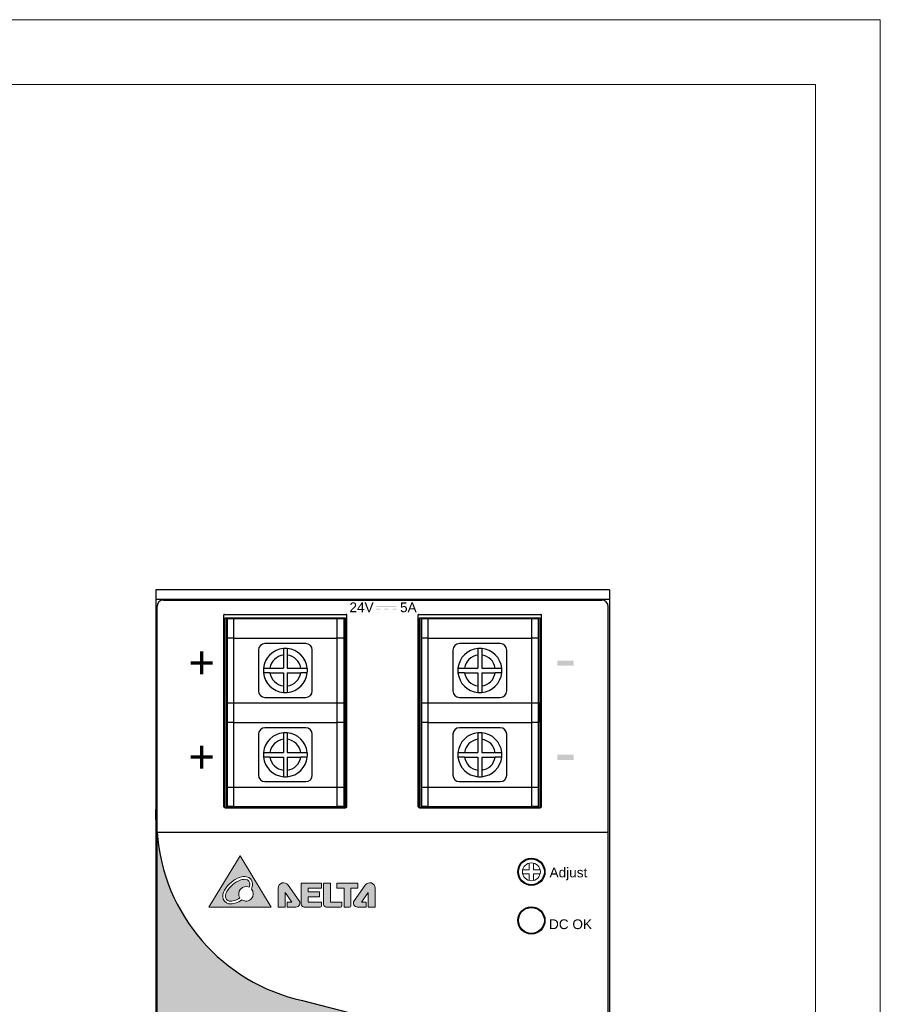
# Model space of a CAD drawing. Header units: millimetres. Extents: x 0 to 420, y 0 to 297.
# Tile 6 of 6: x 287 to 420, y 145 to 297. Entities that reach past the tile are written whole.
import ezdxf

# ---------------------------------------------------------------- set-up
doc = ezdxf.new("R2010")
doc.units = ezdxf.units.MM
doc.layers.get('0').update_dxf_attribs({"linetype": 'CONTINUOUS', "lineweight": 13})
doc.layers.add('Line', color=3, linetype='CONTINUOUS', lineweight=25)
doc.styles.add('arial', font='arial.ttf', dxfattribs={"height": 5})

# ---------------------------------------------------------------- blocks, each defined once
blk = doc.blocks.new('AD')
at = {"color": 7, "linetype": 'Continuous'}
for p, q in [((-0.32000000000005, 0.3199995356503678), (-1.347525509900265, 0.3199995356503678)), ((-0.32000000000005, 1.347523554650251), (-0.32000000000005, 0.3199995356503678)), ((0.32000000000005, 0.3199995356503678), (0.32000000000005, 1.347523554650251)), ((1.347525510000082, 0.3199995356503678), (0.32000000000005, 0.3199995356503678)), ((-1.347525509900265, -0.3184833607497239), (-0.32000000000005, -0.3184833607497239)), ((-1.347525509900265, -0.319999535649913), (-0.32000000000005, -0.319999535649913)), ((-1.187525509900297, -0.3196588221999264), (-1.187525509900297, -0.3181426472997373)), ((-0.32000000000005, -0.319999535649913), (-0.32000000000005, -1.347523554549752)), ((0.32000000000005, -0.3184833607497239), (1.347525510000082, -0.3184833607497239)), ((0.32000000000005, -1.347523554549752), (0.32000000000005, -0.319999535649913)), ((0.32000000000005, -0.319999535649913), (1.347525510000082, -0.319999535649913))]:
    blk.add_line(p, q, dxfattribs=at)
blk.add_circle((0, 0), 1.384999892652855)

msp = doc.modelspace()

# ---------------------------------------------------------------- hatches: boundary and pattern name
at = {"ltscale": 5}
h = msp.add_hatch(color=18, dxfattribs=at)
h.paths.add_polyline_path([(359.3099022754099, 138.3335265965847), (330.8806289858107, 145.62182006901, -0.3322841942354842), (308.4212087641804, 171.600000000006), (308.4212087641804, 90.6621877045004, 0.4142135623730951), (309.4212087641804, 89.66218770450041), (377.0212087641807, 89.66218770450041, 0.4142135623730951), (378.0212087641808, 90.6621877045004), (378.0212087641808, 125.4937822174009, 0.1648567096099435)])
h.paths.add_polyline_path([(370.1212087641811, 118.9621877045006, -0.4142135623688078), (370.2212087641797, 118.8621877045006), (370.2212087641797, 100.0621877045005, -0.4142135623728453), (370.1212087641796, 99.9621877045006), (314.32120876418, 99.9621877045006, -0.4142135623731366), (314.22120876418, 100.0621877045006), (314.22120876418, 118.8621877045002, -0.4142135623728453), (314.32120876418, 118.9621877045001)], flags=16)
h = msp.add_hatch(color=256)
edge = h.paths.add_edge_path(flags=16)
edge.add_arc((322.0465552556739, 163.63598168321), 1.111940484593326, 357.4529575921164, 442.0094395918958)
edge.add_arc((321.9062998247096, 162.6368180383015), 2.120900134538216, 82.0094395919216, 108.888786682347)
edge.add_arc((322.6332443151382, 160.5122302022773), 4.366411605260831, 108.888786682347, 150.5736105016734)
edge.add_arc((320.6774316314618, 161.6154611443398), 2.120900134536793, 150.5736105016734, 177.4529575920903)
edge.add_arc((319.6694687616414, 161.660298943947), 1.111940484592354, 177.4529575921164, 262.0094395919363)
edge.add_arc((319.8097241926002, 162.6594625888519), 2.120900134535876, 262.0094395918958, 288.8887866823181)
edge.add_arc((319.0827797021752, 164.7840504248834), 4.366411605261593, 288.8887866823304, 303.9403117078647)
edge.add_arc((322.1424768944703, 162.0968063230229), 1.123062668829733, 236.3810211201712, 401.3695137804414)
edge.add_arc((321.0385923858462, 163.6808194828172), 2.120900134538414, 336.6160173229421, 357.4529575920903)
edge = h.paths.add_edge_path(flags=0)
edge.add_arc((322.0465552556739, 163.63598168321), 0.6925457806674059, 357.4529575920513, 442.0094395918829)
edge.add_arc((321.9062998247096, 162.6368180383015), 1.701505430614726, 82.00943959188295, 108.8887866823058)
edge.add_arc((322.6332443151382, 160.5122302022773), 3.947016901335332, 108.8887866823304, 150.5736105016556)
edge.add_arc((320.6774316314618, 161.6154611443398), 1.701505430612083, 150.5736105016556, 177.4529575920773)
edge.add_arc((319.6694687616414, 161.660298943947), 0.6925457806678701, 177.4529575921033, 262.0094395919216)
edge.add_arc((319.8097241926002, 162.6594625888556), 1.701505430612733, 262.0094395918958, 288.8887866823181)
edge.add_arc((319.0827797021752, 164.7840504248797), 3.947016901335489, 288.8887866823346, 302.7061557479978)
edge.add_arc((322.1424768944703, 162.0968063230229), 1.123062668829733, 63.7419992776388, 214.3685162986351, ccw=False)
edge.add_arc((321.0385923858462, 163.6808194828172), 1.701505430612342, 340.1830411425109, 357.4529575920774)
h.paths.add_polyline_path([(326.0093821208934, 160.0516646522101), (321.2272680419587, 167.9516646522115), (316.4212087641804, 160.0516646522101)])
h = msp.add_hatch(color=256)
edge = h.paths.add_edge_path()
edge.add_arc((330.7070643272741, 163.6977053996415), 0.0427723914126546, 89.9999999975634, 179.9999999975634, ccw=False)
edge.add_line((330.7070643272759, 163.7404777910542), (333.7420210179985, 163.7404777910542))
edge.add_arc((333.7420210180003, 163.6977053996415), 0.0427723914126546, 2.4365931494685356e-09, 90.0000000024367, ccw=False)
edge.add_line((333.784793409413, 163.6977053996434), (333.784793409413, 163.0032261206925))
edge.add_arc((333.7420210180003, 163.0032261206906), 0.0427723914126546, -89.9999999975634, 2.4365931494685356e-09, ccw=False)
edge.add_line((333.7420210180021, 162.960453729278), (331.7512934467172, 162.960453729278))
edge.add_line((331.7512934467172, 162.960453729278), (331.7512934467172, 162.3979994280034))
edge.add_line((331.7512934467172, 162.3979994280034), (333.4667617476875, 162.3979994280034))
edge.add_arc((333.4667617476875, 162.3552270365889), 0.0427723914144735, 0, 90, ccw=False)
edge.add_line((333.509534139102, 162.3552270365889), (333.509534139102, 161.673346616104))
edge.add_arc((333.4667617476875, 161.673346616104), 0.0427723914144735, -90, 0, ccw=False)
edge.add_line((333.4667617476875, 161.6305742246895), (331.7512934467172, 161.6305742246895))
edge.add_line((331.7512934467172, 161.6305742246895), (331.7512934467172, 160.8252787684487))
edge.add_line((331.7512934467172, 160.8252787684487), (333.7420210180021, 160.8252787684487))
edge.add_arc((333.7420210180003, 160.782506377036), 0.0427723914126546, -2.4365931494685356e-09, 89.9999999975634, ccw=False)
edge.add_line((333.784793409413, 160.7825063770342), (333.784793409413, 160.2649945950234))
edge.add_arc((333.5714634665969, 160.2649945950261), 0.2133299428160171, 269.9999999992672, 359.9999999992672, ccw=False)
edge.add_line((333.5714634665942, 160.0516646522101), (331.1347882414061, 160.0516646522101))
edge.add_arc((331.1347882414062, 160.5221609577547), 0.4704963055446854, 180.0000000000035, 269.99999999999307, ccw=False)
edge.add_line((330.6642919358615, 160.5221609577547), (330.6642919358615, 163.6977053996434))
edge = h.paths.add_edge_path()
edge.add_line((339.4128729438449, 163.6893061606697), (339.4128729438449, 163.0016052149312))
edge.add_arc((339.3701005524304, 163.0016052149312), 0.0427723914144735, -90, 0, ccw=False)
edge.add_line((339.3701005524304, 162.9588328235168), (338.3174353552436, 162.9588328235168))
edge.add_line((338.3174353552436, 162.9588328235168), (338.3174353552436, 160.2649945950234))
edge.add_arc((338.1041054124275, 160.2649945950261), 0.2133299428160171, 269.9999999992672, 359.9999999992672, ccw=False)
edge.add_line((338.1041054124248, 160.0516646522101), (337.3199546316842, 160.0516646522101))
edge.add_arc((337.3199546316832, 160.0944370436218), 0.0427723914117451, 180.0000000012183, 270.00000000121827, ccw=False)
edge.add_line((337.2771822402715, 160.0944370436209), (337.2771822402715, 162.9588328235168))
edge.add_line((337.2771822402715, 162.9588328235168), (336.2119918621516, 162.9588328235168))
edge.add_arc((336.2119918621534, 163.0016052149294), 0.0427723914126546, 179.9999999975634, 269.99999999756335, ccw=False)
edge.add_line((336.1692194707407, 163.0016052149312), (336.1692194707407, 163.6893061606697))
edge.add_arc((336.2119918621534, 163.6893061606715), 0.0427723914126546, 90.0000000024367, 180.0000000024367, ccw=False)
edge.add_line((336.2119918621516, 163.7320785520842), (339.3701005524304, 163.7320785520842))
edge.add_arc((339.3701005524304, 163.6893061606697), 0.0427723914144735, 0, 90, ccw=False)
edge = h.paths.add_edge_path()
edge.add_line((336.9533694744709, 160.2649945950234), (336.9533694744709, 160.7742544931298))
edge.add_arc((336.9105970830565, 160.7742544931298), 0.0427723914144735, 0, 90)
edge.add_line((336.9105970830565, 160.8170268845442), (335.1675733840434, 160.8170268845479))
edge.add_line((335.1675733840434, 160.8170268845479), (335.1675733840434, 163.694979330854))
edge.add_arc((335.124800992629, 163.694979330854), 0.0427723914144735, 0, 90)
edge.add_line((335.124800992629, 163.7377517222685), (334.1619881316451, 163.7377517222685))
edge.add_arc((334.1619881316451, 163.694979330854), 0.0427723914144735, 90, 180)
edge.add_line((334.1192157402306, 163.694979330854), (334.1192157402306, 160.4923379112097))
edge.add_arc((334.5598889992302, 160.4923379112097), 0.4406732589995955, 180, 270)
edge.add_line((334.5598889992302, 160.0516646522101), (336.740039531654, 160.0516646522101))
edge.add_arc((336.7400395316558, 160.2649945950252), 0.2133299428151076, 269.9999999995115, 359.9999999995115)
edge = h.paths.add_edge_path()
edge.add_line((340.6821158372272, 160.7741071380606), (340.6821158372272, 160.0944370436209))
edge.add_arc((340.6393434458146, 160.0944370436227), 0.0427723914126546, 269.99999999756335, 359.9999999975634, ccw=False)
edge.add_line((340.6393434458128, 160.0516646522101), (339.3426123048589, 160.0516646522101))
edge.add_arc((339.3426123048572, 160.6755907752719), 0.6239261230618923, 144.726880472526, 270.0000000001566, ccw=False)
edge.add_line((338.8332336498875, 161.0358923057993), (340.5447205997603, 163.4555182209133))
edge.add_arc((341.2314603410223, 162.9697629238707), 0.8411716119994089, 7.673861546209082e-12, 144.7268804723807, ccw=False)
edge.add_line((342.0726319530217, 162.9697629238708), (342.0726319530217, 160.0944370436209))
edge.add_arc((342.0298595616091, 160.0944370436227), 0.0427723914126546, 269.99999999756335, 359.9999999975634, ccw=False)
edge.add_line((342.0298595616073, 160.0516646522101), (341.0480378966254, 160.0516646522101))
edge.add_arc((341.0480378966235, 160.0944370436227), 0.0427723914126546, 180.0000000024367, 270.00000000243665, ccw=False)
edge.add_line((341.0052655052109, 160.0944370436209), (341.0052655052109, 162.3271216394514))
edge.add_line((341.0052655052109, 162.3271216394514), (339.9551396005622, 160.8168795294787))
edge.add_line((339.9551396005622, 160.8168795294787), (340.6393434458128, 160.816879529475))
edge.add_arc((340.6393434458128, 160.7741071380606), 0.0427723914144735, 0, 90, ccw=False)
edge = h.paths.add_edge_path()
edge.add_line((328.5049875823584, 160.7741071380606), (328.5049875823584, 160.0944370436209))
edge.add_arc((328.547759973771, 160.0944370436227), 0.0427723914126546, 180.0000000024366, 270.0000000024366)
edge.add_line((328.5477599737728, 160.0516646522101), (329.8444911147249, 160.0516646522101))
edge.add_arc((329.8444911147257, 160.6755907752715), 0.6239261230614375, 269.9999999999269, 395.2731195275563)
edge.add_line((330.3538697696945, 161.0358923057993), (328.6423828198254, 163.4555182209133))
edge.add_arc((327.9556430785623, 162.9697629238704), 0.8411716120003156, 35.27311952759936, 179.9999999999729)
edge.add_line((327.114471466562, 162.9697629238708), (327.114471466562, 160.0944370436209))
edge.add_arc((327.1572438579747, 160.0944370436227), 0.0427723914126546, 180.0000000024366, 270.0000000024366)
edge.add_line((327.1572438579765, 160.0516646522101), (328.1390655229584, 160.0516646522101))
edge.add_arc((328.1390655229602, 160.0944370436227), 0.0427723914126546, 269.9999999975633, 359.9999999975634)
edge.add_line((328.1818379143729, 160.0944370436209), (328.1818379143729, 162.3271216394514))
edge.add_line((328.1818379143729, 162.3271216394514), (329.2319638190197, 160.8168795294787))
edge.add_line((329.2319638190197, 160.8168795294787), (328.5477599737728, 160.816879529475))
edge.add_arc((328.5477599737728, 160.7741071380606), 0.0427723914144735, 90, 180)
edge = h.paths.add_edge_path(flags=16)
edge.add_spline(control_points=[(327.1591200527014, 160.0540223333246), (327.1591200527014, 160.0540223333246), (328.1373366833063, 160.0540223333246), (328.1373366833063, 160.0540223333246)], knot_values=[13, 13, 13, 13, 14, 14, 14, 14], degree=3, periodic=0)
at = {"layer": 'Line'}
h = msp.add_hatch(color=7, dxfattribs=at)
h.paths.add_polyline_path([(345.403719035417, 206.5315183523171), (342.2070655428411, 206.5315183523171), (342.2070655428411, 206.3795853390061), (345.403719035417, 206.3795853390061)])
h.paths.add_polyline_path([(342.8468983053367, 206.1151103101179), (342.2070655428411, 206.1151103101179), (342.2070655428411, 205.9613029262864), (342.8468983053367, 205.9613029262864)])
h.paths.add_polyline_path([(344.1252986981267, 206.1151103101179), (343.4858570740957, 206.1151103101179), (343.4858570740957, 205.9613029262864), (344.1252986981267, 205.9613029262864)])
h.paths.add_polyline_path([(345.403719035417, 206.1151103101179), (344.7644841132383, 206.1151103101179), (344.7644841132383, 205.9613029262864), (345.403719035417, 205.9613029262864)])
for points in [[(372.6915351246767, 198.1039321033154), (370.1915351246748, 198.1039321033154), (370.1915351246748, 197.3039321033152), (372.6915351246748, 197.3039321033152)], [(372.6915351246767, 183.5685653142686), (370.1915351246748, 183.5685653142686), (370.1915351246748, 182.7685653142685), (372.6915351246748, 182.7685653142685)]]:
    msp.add_hatch(color=7, dxfattribs=at).paths.add_polyline_path(points)

# ---------------------------------------------------------------- linework, layer by layer
at = {"ltscale": 5}
for points in [[(0, 0), (420, -2.49e-14), (420, 297), (0, 297)], [(10, 10), (410, 9.999999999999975), (410, 287), (10, 287)]]:
    msp.add_lwpolyline(points, close=True, dxfattribs=at)
msp.add_lwpolyline([(316.4212087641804, 160.0516646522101), (326.0093821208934, 160.0516646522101), (321.2272680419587, 167.9516646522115)], close=True)
for points in [[(328.5049875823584, 160.7741071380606), (328.5049875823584, 160.0944370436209, 0.4142135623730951), (328.5477599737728, 160.0516646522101), (329.8444911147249, 160.0516646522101, 0.6084466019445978), (330.3538697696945, 161.0358923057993), (328.6423828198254, 163.4555182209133, 0.7313995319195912), (327.114471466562, 162.9697629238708), (327.114471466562, 160.0944370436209, 0.4142135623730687), (327.1572438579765, 160.0516646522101), (328.1390655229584, 160.0516646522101, 0.4142135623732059), (328.1818379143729, 160.0944370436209), (328.1818379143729, 162.3271216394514), (329.2319638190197, 160.8168795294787), (328.5477599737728, 160.816879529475, 0.414213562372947)], [(330.6642919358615, 163.6977053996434, -0.4142135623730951), (330.7070643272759, 163.7404777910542), (333.7420210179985, 163.7404777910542, -0.4142135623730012), (333.784793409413, 163.6977053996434), (333.784793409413, 163.0032261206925, -0.4142135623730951), (333.7420210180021, 162.960453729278), (331.7512934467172, 162.960453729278), (331.7512934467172, 162.3979994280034), (333.4667617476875, 162.3979994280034, -0.4142135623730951), (333.509534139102, 162.3552270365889), (333.509534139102, 161.673346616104, -0.4142135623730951), (333.4667617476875, 161.6305742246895), (331.7512934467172, 161.6305742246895), (331.7512934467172, 160.8252787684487), (333.7420210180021, 160.8252787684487, -0.414213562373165), (333.784793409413, 160.7825063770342), (333.784793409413, 160.2649945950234, -0.4142135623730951), (333.5714634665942, 160.0516646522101), (331.1347882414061, 160.0516646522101, -0.4142135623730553), (330.6642919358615, 160.5221609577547)], [(336.9533694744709, 160.2649945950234), (336.9533694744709, 160.7742544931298, 0.4142135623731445), (336.9105970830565, 160.8170268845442), (335.1675733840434, 160.8170268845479), (335.1675733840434, 163.694979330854, 0.4142135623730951), (335.124800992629, 163.7377517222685), (334.1619881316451, 163.7377517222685, 0.4142135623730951), (334.1192157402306, 163.694979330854), (334.1192157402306, 160.4923379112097, 0.4142135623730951), (334.5598889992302, 160.0516646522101), (336.740039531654, 160.0516646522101, 0.4142135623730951)], [(339.4128729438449, 163.6893061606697), (339.4128729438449, 163.0016052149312, -0.4142135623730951), (339.3701005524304, 162.9588328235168), (338.3174353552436, 162.9588328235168), (338.3174353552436, 160.2649945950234, -0.4142135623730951), (338.1041054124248, 160.0516646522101), (337.3199546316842, 160.0516646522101, -0.4142135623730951), (337.2771822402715, 160.0944370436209), (337.2771822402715, 162.9588328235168), (336.2119918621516, 162.9588328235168, -0.4142135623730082), (336.1692194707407, 163.0016052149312), (336.1692194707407, 163.6893061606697, -0.4142135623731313), (336.2119918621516, 163.7320785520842), (339.3701005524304, 163.7320785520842, -0.4142135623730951)], [(340.6821158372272, 160.7741071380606), (340.6821158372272, 160.0944370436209, -0.4142135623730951), (340.6393434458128, 160.0516646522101), (339.3426123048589, 160.0516646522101, -0.6084466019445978), (338.8332336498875, 161.0358923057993), (340.5447205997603, 163.4555182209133, -0.7313995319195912), (342.0726319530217, 162.9697629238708), (342.0726319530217, 160.0944370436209, -0.4142135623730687), (342.0298595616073, 160.0516646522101), (341.0480378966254, 160.0516646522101, -0.4142135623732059), (341.0052655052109, 160.0944370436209), (341.0052655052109, 162.3271216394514), (339.9551396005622, 160.8168795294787), (340.6393434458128, 160.816879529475, -0.414213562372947)]]:
    msp.add_lwpolyline(points, format="xyb", close=True)
for centre, radius, start, end in [((322.6332443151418, 160.5122302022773), 4.366411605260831, 108.8887866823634, 150.5736105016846), ((322.6332443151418, 160.5122302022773), 3.947016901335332, 108.8887866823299, 150.5736105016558), ((321.9062998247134, 162.6368180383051), 2.120900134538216, 82.00943959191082, 108.8887866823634), ((321.9062998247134, 162.6368180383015), 1.701505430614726, 82.0094395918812, 108.8887866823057), ((322.0465552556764, 163.6359816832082), 0.6925457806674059, 357.4529575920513, 82.0094395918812), ((322.0465552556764, 163.6359816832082), 1.111940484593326, 357.4529575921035, 82.0094395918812), ((320.6774316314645, 161.6154611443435), 2.120900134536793, 150.5736105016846, 177.4529575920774), ((322.1424768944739, 162.0968063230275), 1.123062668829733, 63.74199927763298, 214.3685162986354), ((322.1424768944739, 162.0968063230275), 1.123062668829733, 236.3810211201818, 41.36951378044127), ((321.0385923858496, 163.6808194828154), 1.701505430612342, 340.1830411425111, 357.4529575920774), ((321.0385923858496, 163.6808194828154), 2.120900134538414, 336.6160173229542, 357.4529575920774), ((319.6694687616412, 161.6602989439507), 1.111940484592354, 177.4529575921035, 262.0094395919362), ((319.6694687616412, 161.6602989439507), 0.6925457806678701, 177.4529575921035, 262.0094395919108), ((320.6774316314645, 161.6154611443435), 1.701505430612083, 150.5736105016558, 177.4529575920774), ((319.0827797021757, 164.7840504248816), 3.947016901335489, 288.88878668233, 302.7061557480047), ((319.0827797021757, 164.7840504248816), 4.366411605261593, 288.88878668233, 303.9403117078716), ((319.8097241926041, 162.6594625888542), 2.120900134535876, 262.0094395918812, 288.8887866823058), ((319.8097241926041, 162.6594625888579), 1.701505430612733, 262.0094395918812, 288.8887866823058)]:
    msp.add_arc(centre, radius, start, end)
msp.add_open_spline([(327.1591200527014, 160.0540223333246), (327.1591200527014, 160.0540223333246), (328.1373366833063, 160.0540223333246), (328.1373366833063, 160.0540223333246)], degree=3)
at = {"layer": 'Line', "color": 7}
for p, q in [((378.2212087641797, 209), (308.2212087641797, 209)), ((308.2212087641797, 209), (308.2212087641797, 175.1221330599)), ((378.2212087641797, 209), (378.2212087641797, 175.1221330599)), ((378.2212087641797, 207.5), (308.2212087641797, 207.5)), ((309.4212087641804, 207.4312870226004), (377.0212087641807, 207.4312870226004)), ((308.4212087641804, 90.6621877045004), (308.4212087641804, 206.4312870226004)), ((318.82120876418, 205.2312870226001), (337.6212087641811, 205.2312870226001)), ((348.82120876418, 205.2312870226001), (367.6212087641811, 205.2312870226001)), ((378.0212087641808, 90.6621877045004), (378.0212087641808, 206.4312870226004)), ((318.7212087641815, 175.5429411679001), (318.7212087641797, 205.1312870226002)), ((318.9212087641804, 204.6999999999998), (337.5212087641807, 204.6999999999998)), ((318.9212087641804, 175.3000000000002), (318.9212087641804, 204.6999999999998)), ((319.1212087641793, 204.6880267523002), (319.1212087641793, 175.4880466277)), ((319.2212087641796, 204.5880268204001), (319.2212087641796, 175.564711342)), ((319.2212087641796, 204.5646916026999), (320.2212087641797, 204.5635248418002)), ((336.2212087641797, 204.5635248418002), (320.2212087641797, 204.5635248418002)), ((320.2212087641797, 204.5635248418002), (320.2212087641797, 191.5768347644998)), ((336.2212087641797, 204.5635248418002), (337.2212087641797, 204.5646916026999)), ((336.2212087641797, 191.5768347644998), (336.2212087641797, 204.5635248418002)), ((337.2212087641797, 204.5880268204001), (337.2212087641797, 175.564711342)), ((337.32120876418, 175.4880466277), (337.32120876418, 204.6880267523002)), ((337.5212087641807, 204.6999999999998), (337.5212087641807, 175.3000000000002)), ((337.7212087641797, 175.5429411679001), (337.7212087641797, 205.1312870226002)), ((348.7212087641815, 175.5429411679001), (348.7212087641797, 205.1312870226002)), ((348.9212087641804, 204.6999999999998), (367.5212087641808, 204.6999999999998)), ((348.9212087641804, 175.3000000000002), (348.9212087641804, 204.6999999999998)), ((349.1212087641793, 204.6880267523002), (349.1212087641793, 175.4880466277)), ((349.2212087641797, 204.5880268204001), (349.2212087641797, 175.564711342)), ((349.2212087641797, 204.5646916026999), (350.2212087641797, 204.5635248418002)), ((366.2212087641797, 204.5635248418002), (350.2212087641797, 204.5635248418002)), ((350.2212087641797, 204.5635248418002), (350.2212087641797, 191.5768347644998)), ((366.2212087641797, 204.5635248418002), (367.2212087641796, 204.5646916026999)), ((366.2212087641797, 191.5768347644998), (366.2212087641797, 204.5635248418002)), ((367.2212087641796, 204.5880268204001), (367.2212087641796, 175.564711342)), ((367.32120876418, 175.4880466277), (367.32120876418, 204.6880267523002)), ((367.5212087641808, 204.6999999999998), (367.5212087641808, 175.3000000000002)), ((367.7212087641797, 175.5429411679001), (367.7212087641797, 205.1312870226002)), ((320.2212087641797, 201.5635268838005), (319.2212087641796, 201.5646936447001)), ((320.2212087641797, 201.5635268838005), (336.2212087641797, 201.5635268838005)), ((325.07120876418, 200.7203763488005), (325.07120876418, 200.7240283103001)), ((331.3712087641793, 200.7203763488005), (325.07120876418, 200.7203763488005)), ((331.3712087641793, 200.7203763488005), (331.3712087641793, 200.7240283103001)), ((337.2212087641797, 201.5646936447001), (336.2212087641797, 201.5635268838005)), ((350.2212087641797, 201.5635268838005), (349.2212087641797, 201.5646936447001)), ((350.2212087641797, 201.5635268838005), (366.2212087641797, 201.5635268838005)), ((355.07120876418, 200.7203763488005), (355.07120876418, 200.7240283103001)), ((361.3712087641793, 200.7203763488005), (355.07120876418, 200.7203763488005)), ((361.3712087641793, 200.7203763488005), (361.3712087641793, 200.7240283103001)), ((367.2212087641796, 201.5646936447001), (366.2212087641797, 201.5635268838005)), ((324.07120876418, 199.7203770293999), (324.07120876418, 193.4203813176)), ((327.9212087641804, 199.9543504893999), (327.9212087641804, 196.9258635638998)), ((328.5212087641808, 199.9543504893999), (328.5212087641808, 196.9258635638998)), ((332.3712087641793, 193.4203813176), (332.3712087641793, 199.7203770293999)), ((354.0712087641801, 199.7203770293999), (354.0712087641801, 193.4203813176)), ((357.9212087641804, 199.9543504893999), (357.9212087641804, 196.9258635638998)), ((358.5212087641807, 199.9543504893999), (358.5212087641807, 196.9258635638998)), ((362.3712087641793, 193.4203813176), (362.3712087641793, 199.7203770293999)), ((324.8403213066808, 196.9276137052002), (324.8403213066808, 196.9270303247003)), ((324.8403213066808, 196.9270303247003), (325.84836237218, 196.9258635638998)), ((325.84836237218, 196.2058640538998), (324.8403213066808, 196.2070308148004)), ((325.84836237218, 196.9258635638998), (327.9212087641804, 196.9258635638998)), ((325.84836237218, 196.2058640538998), (327.9212087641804, 196.2058640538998)), ((327.9212087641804, 196.2058640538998), (327.9212087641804, 193.1802940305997)), ((328.5212087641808, 196.9258635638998), (330.5940551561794, 196.9258635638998)), ((328.5212087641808, 196.2058640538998), (330.5940551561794, 196.2058640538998)), ((328.5212087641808, 196.2058640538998), (328.5212087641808, 193.1802940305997)), ((330.5940551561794, 196.9258635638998), (331.6020962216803, 196.9270303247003)), ((331.6020962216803, 196.2070308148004), (330.5940551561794, 196.2058640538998)), ((331.6020962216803, 196.9276137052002), (331.6020962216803, 196.9270303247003)), ((354.8403213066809, 196.9276137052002), (354.8403213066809, 196.9270303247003)), ((354.8403213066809, 196.9270303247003), (355.84836237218, 196.9258635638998)), ((355.84836237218, 196.2058640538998), (354.8403213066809, 196.2070308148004)), ((355.84836237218, 196.9258635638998), (357.9212087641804, 196.9258635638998)), ((355.84836237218, 196.2058640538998), (357.9212087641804, 196.2058640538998)), ((357.9212087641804, 196.2058640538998), (357.9212087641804, 193.1802940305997)), ((358.5212087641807, 196.9258635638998), (360.5940551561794, 196.9258635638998)), ((358.5212087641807, 196.2058640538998), (360.5940551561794, 196.2058640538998)), ((358.5212087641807, 196.2058640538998), (358.5212087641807, 193.1802940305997)), ((360.5940551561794, 196.9258635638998), (361.6020962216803, 196.9270303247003)), ((361.6020962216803, 196.2070308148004), (360.5940551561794, 196.2058640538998)), ((361.6020962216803, 196.9276137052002), (361.6020962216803, 196.9270303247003)), ((319.2212087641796, 191.5647004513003), (320.2212087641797, 191.5635336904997)), ((320.2212087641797, 191.5635336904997), (336.2212087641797, 191.5635336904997)), ((320.2212087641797, 191.5635336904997), (320.2212087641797, 178.5768436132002)), ((325.07120876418, 192.4203819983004), (331.3712087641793, 192.4203819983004)), ((336.2212087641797, 191.5635336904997), (337.2212087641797, 191.5647004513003)), ((336.2212087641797, 178.5768436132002), (336.2212087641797, 191.5635336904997)), ((337.32120876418, 191.5886190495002), (337.4212087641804, 191.5886190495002)), ((337.4212087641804, 191.5886190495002), (337.4212087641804, 188.5886210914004)), ((349.2212087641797, 191.5647004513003), (350.2212087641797, 191.5635336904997)), ((350.2212087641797, 191.5635336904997), (366.2212087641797, 191.5635336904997)), ((350.2212087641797, 191.5635336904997), (350.2212087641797, 178.5768436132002)), ((355.07120876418, 192.4203819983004), (361.3712087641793, 192.4203819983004)), ((366.2212087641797, 191.5635336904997), (367.2212087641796, 191.5647004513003)), ((366.2212087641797, 178.5768436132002), (366.2212087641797, 191.5635336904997)), ((367.32120876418, 191.5886190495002), (367.4212087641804, 191.5886190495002)), ((367.4212087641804, 191.5886190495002), (367.4212087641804, 188.5886210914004)), ((320.2212087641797, 188.5635357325), (319.2212087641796, 188.5647024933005)), ((320.2212087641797, 188.5635357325), (336.2212087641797, 188.5635357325)), ((337.2212087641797, 188.5647024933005), (336.2212087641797, 188.5635357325)), ((337.4212087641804, 188.5886210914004), (337.32120876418, 188.5886210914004)), ((350.2212087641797, 188.5635357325), (349.2212087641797, 188.5647024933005)), ((350.2212087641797, 188.5635357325), (366.2212087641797, 188.5635357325)), ((367.2212087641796, 188.5647024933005), (366.2212087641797, 188.5635357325)), ((367.4212087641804, 188.5886210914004), (367.32120876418, 188.5886210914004)), ((325.07120876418, 187.7203851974), (325.07120876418, 187.7240371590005)), ((331.3712087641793, 187.7203851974), (325.07120876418, 187.7203851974)), ((327.9212087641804, 186.9543593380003), (327.9212087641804, 183.9258724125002)), ((328.5212087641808, 186.9543593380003), (328.5212087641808, 183.9258724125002)), ((331.3712087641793, 187.7203851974), (331.3712087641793, 187.7240371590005)), ((355.07120876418, 187.7203851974), (355.07120876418, 187.7240371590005)), ((361.3712087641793, 187.7203851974), (355.07120876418, 187.7203851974)), ((357.9212087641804, 186.9543593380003), (357.9212087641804, 183.9258724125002)), ((358.5212087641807, 186.9543593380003), (358.5212087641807, 183.9258724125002)), ((361.3712087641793, 187.7203851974), (361.3712087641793, 187.7240371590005)), ((324.07120876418, 186.7203858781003), (324.07120876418, 180.4203901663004)), ((332.3712087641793, 180.4203901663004), (332.3712087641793, 186.7203858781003)), ((354.0712087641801, 186.7203858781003), (354.0712087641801, 180.4203901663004)), ((362.3712087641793, 180.4203901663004), (362.3712087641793, 186.7203858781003)), ((324.8403213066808, 183.9276225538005), (324.8403213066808, 183.9270391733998)), ((324.8403213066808, 183.9270391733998), (325.84836237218, 183.9258724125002)), ((325.84836237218, 183.9258724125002), (327.9212087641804, 183.9258724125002)), ((328.5212087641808, 183.9258724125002), (330.5940551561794, 183.9258724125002)), ((330.5940551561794, 183.9258724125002), (331.6020962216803, 183.9270391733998)), ((331.6020962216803, 183.9276225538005), (331.6020962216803, 183.9270391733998)), ((354.8403213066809, 183.9276225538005), (354.8403213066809, 183.9270391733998)), ((354.8403213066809, 183.9270391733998), (355.84836237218, 183.9258724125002)), ((355.84836237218, 183.9258724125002), (357.9212087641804, 183.9258724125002)), ((358.5212087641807, 183.9258724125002), (360.5940551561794, 183.9258724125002)), ((360.5940551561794, 183.9258724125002), (361.6020962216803, 183.9270391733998)), ((361.6020962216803, 183.9276225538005), (361.6020962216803, 183.9270391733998)), ((325.84836237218, 183.2058729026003), (324.8403213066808, 183.2070396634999)), ((325.84836237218, 183.2058729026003), (327.9212087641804, 183.2058729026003)), ((327.9212087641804, 183.2058729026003), (327.9212087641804, 180.1803028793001)), ((328.5212087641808, 183.2058729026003), (330.5940551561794, 183.2058729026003)), ((328.5212087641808, 183.2058729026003), (328.5212087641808, 180.1803028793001)), ((331.6020962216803, 183.2070396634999), (330.5940551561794, 183.2058729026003)), ((355.84836237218, 183.2058729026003), (354.8403213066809, 183.2070396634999)), ((355.84836237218, 183.2058729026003), (357.9212087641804, 183.2058729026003)), ((357.9212087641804, 183.2058729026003), (357.9212087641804, 180.1803028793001)), ((358.5212087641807, 183.2058729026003), (360.5940551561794, 183.2058729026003)), ((358.5212087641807, 183.2058729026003), (358.5212087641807, 180.1803028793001)), ((361.6020962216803, 183.2070396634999), (360.5940551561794, 183.2058729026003)), ((325.07120876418, 179.4203908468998), (331.3712087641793, 179.4203908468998)), ((355.07120876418, 179.4203908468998), (361.3712087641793, 179.4203908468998)), ((319.2212087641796, 178.5647092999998), (320.2212087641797, 178.5635425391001)), ((320.2212087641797, 178.5635425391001), (336.2212087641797, 178.5635425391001)), ((320.2212087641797, 178.5635425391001), (320.2212087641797, 175.5635445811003)), ((336.2212087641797, 178.5635425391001), (337.2212087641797, 178.5647092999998)), ((336.2212087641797, 175.5635445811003), (336.2212087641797, 178.5635425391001)), ((349.2212087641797, 178.5647092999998), (350.2212087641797, 178.5635425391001)), ((350.2212087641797, 178.5635425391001), (366.2212087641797, 178.5635425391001)), ((350.2212087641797, 178.5635425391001), (350.2212087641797, 175.5635445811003)), ((366.2212087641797, 178.5635425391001), (367.2212087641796, 178.5647092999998)), ((366.2212087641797, 175.5635445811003), (366.2212087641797, 178.5635425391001)), ((308.2212087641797, 173.5927258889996), (308.2212087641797, 175.1221330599)), ((318.82120876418, 175.4429411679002), (337.6212087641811, 175.4429411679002)), ((337.5212087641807, 175.3000000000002), (318.9212087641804, 175.3000000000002)), ((319.1212087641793, 175.4880466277), (337.32120876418, 175.4880466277)), ((320.2212087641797, 175.5635445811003), (319.2212087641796, 175.564711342)), ((320.2212087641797, 175.5635445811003), (336.2212087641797, 175.5635445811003)), ((337.2212087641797, 175.564711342), (336.2212087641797, 175.5635445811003)), ((348.82120876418, 175.4429411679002), (367.6212087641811, 175.4429411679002)), ((367.5212087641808, 175.3000000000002), (348.9212087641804, 175.3000000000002)), ((349.1212087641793, 175.4880466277), (367.32120876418, 175.4880466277)), ((350.2212087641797, 175.5635445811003), (349.2212087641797, 175.564711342)), ((350.2212087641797, 175.5635445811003), (366.2212087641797, 175.5635445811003)), ((367.2212087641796, 175.564711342), (366.2212087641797, 175.5635445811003)), ((378.2212087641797, 175.1221330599), (378.2212087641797, 173.5927258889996)), ((308.2212087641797, 173.5927258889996), (308.2212087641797, 123.3917235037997)), ((378.2212087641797, 173.5927258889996), (378.2212087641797, 123.3917235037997))]:
    msp.add_line(p, q, dxfattribs=at)
at = {"layer": 'Line', "color": 7, "linetype": 'Continuous'}
for p, q in [((308.4212087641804, 171.6000000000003), (378.0212087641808, 171.6000000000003)), ((330.8806289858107, 145.62182006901), (359.3099022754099, 138.3335265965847))]:
    msp.add_line(p, q, dxfattribs=at)
for centre in [(366.1712087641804, 165.5000000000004), (366.1712087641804, 158.0000000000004)]:
    msp.add_circle(centre, 2.1, dxfattribs=at)
at = {"layer": 'Line', "color": 7}
for centre in [(366.1712087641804, 165.5000000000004), (366.1712087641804, 158.0000000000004)]:
    msp.add_circle(centre, 2, dxfattribs=at)
for centre, radius, start, end in [((309.4212087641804, 206.4312870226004), 1, 90, 180), ((377.0212087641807, 206.4312870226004), 1, 0, 90), ((318.82120876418, 205.1312870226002), 0.1, 90, 180), ((337.6212087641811, 205.1312870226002), 0.1, 0, 90), ((348.82120876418, 205.1312870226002), 0.1, 90, 180), ((367.6212087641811, 205.1312870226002), 0.1, 0, 90), ((325.07120876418, 199.7203770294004), 1, 90, 180), ((331.3712087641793, 199.7203770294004), 1, 0, 90), ((355.07120876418, 199.7203770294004), 1, 90, 180), ((361.3712087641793, 199.7203770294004), 1, 0, 90), ((328.2212087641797, 196.5670305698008), 3.399999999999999, 95.06209639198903, 173.9219990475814), ((328.2212087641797, 196.5676139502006), 3.399999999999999, 84.93790360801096, 95.06209639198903), ((328.2212087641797, 196.5670305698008), 3.399999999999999, 6.07800095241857, 84.93790360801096), ((358.2212087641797, 196.5670305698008), 3.399999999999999, 95.06209639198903, 173.9219990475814), ((358.2212087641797, 196.5676139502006), 3.399999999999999, 84.93790360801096, 95.06209639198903), ((358.2212087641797, 196.5670305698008), 3.399999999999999, 6.07800095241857, 84.93790360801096), ((328.2212087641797, 196.5658638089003), 2.399999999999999, 97.1807606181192, 171.373079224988), ((328.2212087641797, 196.5658638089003), 2.399999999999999, 8.626920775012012, 82.81923938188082), ((358.2212087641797, 196.5658638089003), 2.399999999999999, 97.1807606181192, 171.373079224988), ((358.2212087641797, 196.5658638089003), 2.399999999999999, 8.626920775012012, 82.81923938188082), ((328.2212087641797, 196.5676139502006), 3.399999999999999, 173.9219990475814, 186.0780009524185), ((328.2212087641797, 196.5670305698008), 3.399999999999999, 186.0780009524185, 264.937903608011), ((328.2212087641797, 196.5658638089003), 2.399999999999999, 188.626920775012, 262.8192393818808), ((328.2212087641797, 196.5670305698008), 3.399999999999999, 275.062096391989, 353.9219990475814), ((328.2212087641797, 196.5658638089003), 2.399999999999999, 277.1807606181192, 351.373079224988), ((328.2212087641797, 196.5676139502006), 3.399999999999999, 353.9219990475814, 6.07800095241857), ((358.2212087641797, 196.5676139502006), 3.399999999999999, 173.9219990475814, 186.0780009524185), ((358.2212087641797, 196.5670305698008), 3.399999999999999, 186.0780009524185, 264.937903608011), ((358.2212087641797, 196.5658638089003), 2.399999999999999, 188.626920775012, 262.8192393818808), ((358.2212087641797, 196.5670305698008), 3.399999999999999, 275.062096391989, 353.9219990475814), ((358.2212087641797, 196.5658638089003), 2.399999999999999, 277.1807606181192, 351.373079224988), ((358.2212087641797, 196.5676139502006), 3.399999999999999, 353.9219990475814, 6.07800095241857), ((325.07120876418, 193.4203813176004), 1, 180, 270), ((328.2212087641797, 196.5676139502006), 3.399999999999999, 264.937903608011, 275.062096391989), ((331.3712087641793, 193.4203813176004), 1, 270, 0), ((355.07120876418, 193.4203813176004), 1, 180, 270), ((358.2212087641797, 196.5676139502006), 3.399999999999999, 264.937903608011, 275.062096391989), ((361.3712087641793, 193.4203813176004), 1, 270, 0), ((325.07120876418, 186.7203858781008), 1, 90, 180), ((328.2212087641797, 183.5670394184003), 3.399999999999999, 95.06209639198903, 173.9219990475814), ((328.2212087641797, 183.5676227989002), 3.399999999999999, 84.93790360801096, 95.06209639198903), ((328.2212087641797, 183.5670394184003), 3.399999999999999, 6.07800095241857, 84.93790360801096), ((331.3712087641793, 186.7203858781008), 1, 0, 90), ((355.07120876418, 186.7203858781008), 1, 90, 180), ((358.2212087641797, 183.5670394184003), 3.399999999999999, 95.06209639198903, 173.9219990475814), ((358.2212087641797, 183.5676227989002), 3.399999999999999, 84.93790360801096, 95.06209639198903), ((358.2212087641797, 183.5670394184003), 3.399999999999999, 6.07800095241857, 84.93790360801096), ((361.3712087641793, 186.7203858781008), 1, 0, 90), ((328.2212087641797, 183.5658726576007), 2.399999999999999, 97.1807606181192, 171.373079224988), ((328.2212087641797, 183.5658726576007), 2.399999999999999, 8.626920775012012, 82.81923938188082), ((358.2212087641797, 183.5658726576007), 2.399999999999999, 97.1807606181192, 171.373079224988), ((358.2212087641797, 183.5658726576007), 2.399999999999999, 8.626920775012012, 82.81923938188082), ((328.2212087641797, 183.5676227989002), 3.399999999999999, 173.9219990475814, 186.0780009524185), ((328.2212087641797, 183.5676227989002), 3.399999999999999, 353.9219990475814, 6.07800095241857), ((358.2212087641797, 183.5676227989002), 3.399999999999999, 173.9219990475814, 186.0780009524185), ((358.2212087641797, 183.5676227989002), 3.399999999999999, 353.9219990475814, 6.07800095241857), ((328.2212087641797, 183.5670394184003), 3.399999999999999, 186.0780009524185, 264.937903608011), ((328.2212087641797, 183.5658726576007), 2.399999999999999, 188.626920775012, 262.8192393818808), ((328.2212087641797, 183.5670394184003), 3.399999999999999, 275.062096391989, 353.9219990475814), ((328.2212087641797, 183.5658726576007), 2.399999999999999, 277.1807606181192, 351.373079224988), ((358.2212087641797, 183.5670394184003), 3.399999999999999, 186.0780009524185, 264.937903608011), ((358.2212087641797, 183.5658726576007), 2.399999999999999, 188.626920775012, 262.8192393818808), ((358.2212087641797, 183.5670394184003), 3.399999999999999, 275.062096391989, 353.9219990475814), ((358.2212087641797, 183.5658726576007), 2.399999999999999, 277.1807606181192, 351.373079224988), ((325.07120876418, 180.4203901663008), 1, 180, 270), ((328.2212087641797, 183.5676227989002), 3.399999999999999, 264.937903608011, 275.062096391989), ((331.3712087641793, 180.4203901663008), 1, 270, 0), ((355.07120876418, 180.4203901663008), 1, 180, 270), ((358.2212087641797, 183.5676227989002), 3.399999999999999, 264.937903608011, 275.062096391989), ((361.3712087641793, 180.4203901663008), 1, 270, 0), ((318.82120876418, 175.5429411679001), 0.1, 180, 270), ((337.6212087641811, 175.5429411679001), 0.1, 270, 0), ((348.82120876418, 175.5429411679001), 0.1, 180, 270), ((367.6212087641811, 175.5429411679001), 0.1, 270, 0)]:
    msp.add_arc(centre, radius, start, end, dxfattribs=at)
at = {"layer": 'Line', "color": 7, "linetype": 'Continuous'}
msp.add_arc((337.038035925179, 173.6429318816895), 28.68965610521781, 184.0833713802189, 257.606698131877, dxfattribs=at)

# ---------------------------------------------------------------- block references
msp.add_blockref('AD', (366.1712087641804, 165.5000000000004))

# ---------------------------------------------------------------- texts
at = {"layer": 'Line', "color": 7, "style": 'arial'}
for s, p in [('Adjust', (368.9775431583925, 164.6424115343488)), ('DC OK', (368.8921547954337, 156.6574087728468))]:
    msp.add_text(s, height=1.5, dxfattribs=at).set_placement(p)
at = {"layer": 'Line', "color": 7, "insert": (338.1073527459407, 207.0616956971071), "char_height": 1.5, "attachment_point": 1, "style": 'arial'}
msp.add_mtext('24V       5A', dxfattribs=at)
at = {"layer": 'Line', "color": 7, "extrusion": (0, 0, -1), "char_height": 5, "attachment_point": 1, "text_direction": (1, 0, 0), "style": 'arial'}
for insert in [(313.2798487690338, 195.160623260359), (313.2798487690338, 180.6252564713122)]:
    msp.add_mtext('+', dxfattribs=dict(at, insert=insert))

doc.saveas('drawing.dxf')
